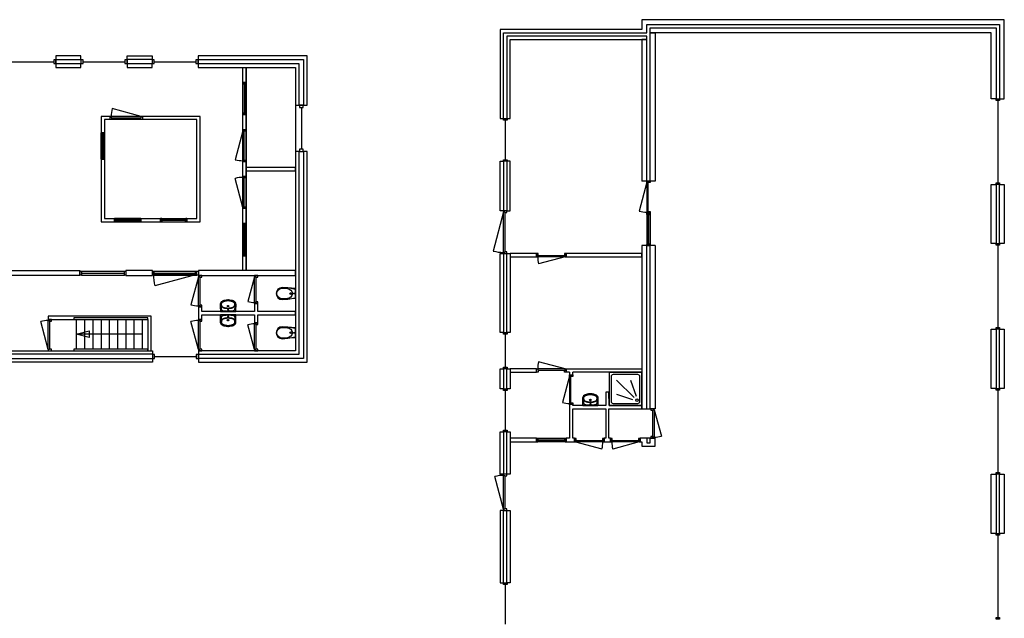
# Model space of a CAD drawing. Header units: millimetres. Extents: x 4976 to 83580, y -7076 to 41820.
# Tile 7 of 7: x 53691 to 83580, y 23645 to 41820. Entities that reach past the tile are written whole.
import ezdxf

# ---------------------------------------------------------------- set-up
doc = ezdxf.new("R2010")
doc.units = ezdxf.units.MM
doc.header["$LTSCALE"] = 100
for name, color, linetype in [('AL21----_BUITENWAND', 3, 'Continuous'), ('AL22----_BINNENWAND', 2, 'Continuous'), ('AL24----_TRAPPEN', 1, 'Continuous'), ('AL31----_BUITENKOZIJNEN', 1, 'Continuous'), ('AL32----_BINNENKOZIJNEN', 1, 'Continuous'), ('AL74----_SANITAIR', 7, 'Continuous')]:
    doc.layers.add(name, color=color, linetype=linetype)

# ---------------------------------------------------------------- blocks, each defined once
blk = doc.blocks.new('*U14')
at = {"layer": 'AL31----_BUITENKOZIJNEN'}
for points in [[(-1100, -50), (-1065, -50), (-1065, -9), (-1050, -9), (-1050, 50), (-1100, 50)], [(-50, 50), (-50, -9), (-35, -9), (-35, -50), (0, -50), (0, 50)], [(-1065, -9), (-35, -9), (-35, -50), (-1065, -50)]]:
    blk.add_lwpolyline(points, close=True, dxfattribs=at)
blk.add_lwpolyline([(-35, -50), (-1030, -317)], dxfattribs=at)
blk.add_arc((-35, -50), 1030, 180.0011, 195, dxfattribs=at)
blk = doc.blocks.new('*U16')
at = {"layer": 'AL31----_BUITENKOZIJNEN'}
for points in [[(-1300, -50), (-1265, -50), (-1265, -9), (-1250, -9), (-1250, 50), (-1300, 50)], [(-50, 50), (-50, -9), (-35, -9), (-35, -50), (0, -50), (0, 50)], [(-1265, -9), (-35, -9), (-35, -50), (-1265, -50)]]:
    blk.add_lwpolyline(points, close=True, dxfattribs=at)
blk.add_lwpolyline([(-1265, -50), (-77, -368)], dxfattribs=at)
blk.add_arc((-1265, -50), 1230, 345, 0, dxfattribs=at)
blk = doc.blocks.new('*U36')
at = {"layer": 'AL32----_BINNENKOZIJNEN'}
for points in [[(-950, -50), (-915, -50), (-915, -9), (-900, -9), (-900, 50), (-950, 50)], [(-50, 50), (-50, -9), (-35, -9), (-35, -50), (0, -50), (0, 50)], [(-915, -9), (-35, -9), (-35, -50), (-915, -50)]]:
    blk.add_lwpolyline(points, close=True, dxfattribs=at)
blk.add_lwpolyline([(-915, -50), (-65, -278)], dxfattribs=at)
blk.add_arc((-915, -50), 880, 345, 359.9987, dxfattribs=at)
blk = doc.blocks.new('*U37')
at = {"layer": 'AL32----_BINNENKOZIJNEN'}
for points in [[(-950, -50), (-915, -50), (-915, -9), (-900, -9), (-900, 50), (-950, 50)], [(-50, 50), (-50, -9), (-35, -9), (-35, -50), (0, -50), (0, 50)], [(-915, -9), (-35, -9), (-35, -50), (-915, -50)]]:
    blk.add_lwpolyline(points, close=True, dxfattribs=at)
blk.add_lwpolyline([(-35, -50), (-885, -277)], dxfattribs=at)
blk.add_arc((-35, -51), 880, 179.9276, 194.9263, dxfattribs=at)
blk = doc.blocks.new('*U39')
at = {"layer": 'AL32----_BINNENKOZIJNEN'}
for points in [[(-850, -50), (-815, -50), (-815, -9), (-800, -9), (-800, 50), (-850, 50)], [(-50, 50), (-50, -9), (-35, -9), (-35, -50), (0, -50), (0, 50)], [(-815, -9), (-35, -9), (-35, -50), (-815, -50)]]:
    blk.add_lwpolyline(points, close=True, dxfattribs=at)
blk.add_lwpolyline([(-815, -50), (-62, -252)], dxfattribs=at)
blk.add_arc((-815, -50), 780, 345, 0, dxfattribs=at)
blk = doc.blocks.new('*U40')
at = {"layer": 'AL32----_BINNENKOZIJNEN'}
for points in [[(-850, -50), (-815, -50), (-815, -9), (-800, -9), (-800, 50), (-850, 50)], [(-50, 50), (-50, -9), (-35, -9), (-35, -50), (0, -50), (0, 50)], [(-815, -9), (-35, -9), (-35, -50), (-815, -50)]]:
    blk.add_lwpolyline(points, close=True, dxfattribs=at)
blk.add_lwpolyline([(-35, -50), (-788, -252)], dxfattribs=at)
blk.add_arc((-35, -50), 780, 180, 195, dxfattribs=at)
blk = doc.blocks.new('*U66')
at = {"layer": 'AL32----_BINNENKOZIJNEN'}
for points in [[(-900, -50), (-865, -50), (-865, -9), (-850, -9), (-850, 50), (-900, 50)], [(-50, 50), (-50, -9), (-35, -9), (-35, -50), (0, -50), (0, 50)], [(-865, -9), (-35, -9), (-35, -50), (-865, -50)]]:
    blk.add_lwpolyline(points, close=True, dxfattribs=at)
blk.add_lwpolyline([(-35, -50), (-837, -265)], dxfattribs=at)
blk.add_arc((-35, -50), 830, 180, 195, dxfattribs=at)
blk = doc.blocks.new('*U65')
at = {"layer": 'AL32----_BINNENKOZIJNEN'}
for points in [[(-900, -50), (-865, -50), (-865, -9), (-850, -9), (-850, 50), (-900, 50)], [(-50, 50), (-50, -9), (-35, -9), (-35, -50), (0, -50), (0, 50)], [(-865, -9), (-35, -9), (-35, -50), (-865, -50)]]:
    blk.add_lwpolyline(points, close=True, dxfattribs=at)
blk.add_lwpolyline([(-865, -50), (-63, -265)], dxfattribs=at)
blk.add_arc((-865, -50), 830, 345, 0, dxfattribs=at)
blk = doc.blocks.new('*U86')
at = {"layer": 'AL32----_BINNENKOZIJNEN'}
for points in [[(-900, -50), (-865, -50), (-865, -9), (-850, -9), (-850, 50), (-900, 50)], [(-900, 50), (-865, 50), (-865, 9), (-850, 9), (-850, -50), (-900, -50)], [(-865, 9), (-35, 9), (-35, 50), (-865, 50)], [(-50, 50), (-50, -9), (-35, -9), (-35, -50), (0, -50), (0, 50)], [(-50, -50), (-50, 9), (-35, 9), (-35, 50), (0, 50), (0, -50)], [(-865, -9), (-35, -9), (-35, -50), (-865, -50)]]:
    blk.add_lwpolyline(points, close=True, dxfattribs=at)
blk = doc.blocks.new('*U62')
at = {"layer": 'AL32----_BINNENKOZIJNEN'}
for points in [[(-900, 50), (-865, 50), (-865, 9), (-850, 9), (-850, -50), (-900, -50)], [(-865, 9), (-35, 9), (-35, 50), (-865, 50)], [(-50, -50), (-50, 9), (-35, 9), (-35, 50), (0, 50), (0, -50)]]:
    blk.add_lwpolyline(points, close=True, dxfattribs=at)
blk.add_lwpolyline([(-35, 50), (-837, 265)], dxfattribs=at)
blk.add_arc((-35, 50), 830, 165, 180, dxfattribs=at)
blk = doc.blocks.new('WT 04 A18')
at = {"color": 3}
for centre, radius, start, end in [((266, 164), 136, 44.6333, 93.716), ((257, 300), 1.091783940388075e-11, 92.5317, 90.2017)]:
    blk.add_arc(centre, radius, start, end, dxfattribs=at)
at = {"layer": 'AL74----_SANITAIR'}
for points in [[(257, 300, 0.030203), (0, 289), (0, -289, 0.030203), (257, -300, 0.217499), (363, -260, 0.107077), (423, -127, 0.043293), (438, -11), (438, 11, 0.043293), (423, 127, 0.107077), (363, 260, 0.217499)], [(72, 0, -1), (41, 0, -1)], [(233, 0, -1), (176, 0, -1)], [(227, 0, -1), (182, 0, -1)]]:
    blk.add_lwpolyline(points, format="xyb", close=True, dxfattribs=at)
for points in [[(119, 20), (120, 34), (121, 47), (122, 58), (123, 68), (124, 76), (125, 84), (126, 91), (127, 98), (128, 104), (129, 111), (130, 116), (131, 122), (132, 127), (133, 132), (134, 138), (136, 143), (137, 147), (139, 152), (140, 157), (142, 162), (143, 166), (145, 171), (146, 175), (148, 180), (150, 184), (152, 188), (154, 192), (156, 196), (158, 200), (160, 204), (163, 208), (166, 211), (169, 215), (172, 218), (175, 221), (178, 224), (181, 227), (185, 230), (188, 233), (192, 235), (195, 238), (199, 240), (203, 242), (206, 245), (211, 247), (215, 248), (220, 250), (225, 252), (230, 254), (236, 256), (243, 257), (251, 259), (259, 260), (269, 261), (279, 263), (277, 263), (272, 264), (267, 264), (261, 265), (255, 265), (249, 266), (242, 266), (235, 267), (227, 267), (219, 267), (211, 267), (203, 267), (195, 267), (187, 268), (180, 267), (172, 267), (164, 267), (157, 267), (150, 267), (143, 267), (137, 267), (130, 266), (125, 266), (119, 266), (115, 266), (110, 265), (106, 265), (102, 265), (98, 264), (94, 263), (91, 263), (88, 262), (84, 261), (81, 260), (79, 258), (76, 257), (73, 255), (70, 254), (67, 252), (65, 250), (62, 248), (59, 245), (57, 243), (54, 240), (52, 238), (49, 235), (47, 232), (44, 228), (42, 225), (40, 221), (38, 217), (36, 213), (35, 209), (33, 204), (31, 200), (30, 195), (29, 190), (28, 184), (27, 179), (26, 172), (25, 166), (24, 159), (23, 151), (22, 143), (22, 135), (21, 126), (21, 117), (20, 108), (20, 98), (20, 88), (20, 78), (20, 68), (19, 58), (19, 48), (19, 39), (19, 31), (19, 23), (19, 17), (19, 12), (19, 9), (19, 6), (19, 2), (19, -1), (19, -12), (19, -24), (20, -37), (20, -50), (20, -64), (20, -77), (21, -89), (21, -101), (22, -112), (22, -122), (23, -131), (23, -140), (24, -148), (25, -155), (26, -162), (27, -169), (28, -175), (29, -181), (30, -186), (31, -191), (33, -196), (34, -201), (36, -205), (38, -209), (40, -213), (42, -217), (44, -221), (46, -224), (48, -228), (51, -231), (53, -234), (56, -237), (58, -239), (61, -242), (64, -244), (66, -246), (69, -248), (72, -250), (75, -251), (77, -253), (80, -254), (83, -256), (86, -257), (89, -258), (92, -259), (96, -259), (99, -260), (103, -260), (107, -261), (112, -261), (116, -262), (121, -262), (126, -262), (132, -262), (138, -262), (145, -262), (151, -263), (158, -263), (166, -263), (173, -263), (181, -263), (189, -263), (197, -263), (205, -263), (213, -262), (221, -262), (229, -262), (236, -262), (243, -261), (250, -261), (257, -260), (263, -260), (268, -259), (273, -258), (278, -258), (281, -257), (271, -256), (261, -255), (252, -254), (244, -252), (238, -251), (232, -249), (226, -247), (221, -245), (216, -244), (212, -242), (208, -240), (204, -238), (200, -235), (197, -233), (193, -231), (190, -228), (186, -226), (183, -223), (179, -220), (176, -217), (173, -214), (170, -210), (167, -207), (164, -203), (162, -200), (159, -196), (157, -192), (155, -188), (153, -184), (151, -179), (149, -175), (147, -171), (146, -166), (144, -162), (143, -157), (141, -153), (139, -148), (138, -143), (137, -138), (135, -133), (134, -128), (133, -123), (132, -118), (131, -112), (129, -106), (128, -100), (127, -94), (126, -87), (125, -80), (124, -72), (123, -63), (122, -54), (121, -43), (120, -30), (119, -16), (118, 2)], [(401, -31), (402, -25), (402, -19), (402, -12), (402, -5), (402, 3), (402, 11), (402, 18), (402, 25), (401, 31), (401, 37), (401, 44), (400, 50), (399, 56), (399, 61), (398, 67), (397, 73), (396, 79), (394, 85), (393, 91), (392, 96), (391, 102), (389, 108), (388, 113), (387, 119), (386, 125), (384, 130), (383, 136), (381, 141), (380, 146), (378, 152), (376, 157), (374, 162), (372, 168), (370, 173), (368, 178), (365, 183), (363, 188), (361, 194), (358, 199), (356, 204), (353, 208), (350, 213), (347, 218), (344, 222), (341, 226), (338, 230), (335, 234), (332, 237), (329, 240), (326, 243), (323, 245), (319, 248), (316, 250), (313, 252), (310, 253), (307, 255), (304, 256), (300, 258), (297, 259), (293, 260), (290, 261), (286, 261), (281, 262), (279, 263), (269, 261), (259, 260), (251, 259), (243, 257), (236, 256), (230, 254), (225, 252), (220, 250), (215, 248), (211, 247), (206, 245), (203, 242), (199, 240), (195, 238), (192, 235), (188, 233), (185, 230), (181, 227), (178, 224), (175, 221), (172, 218), (169, 215), (166, 211), (163, 208), (160, 204), (158, 200), (156, 196), (154, 192), (152, 188), (150, 184), (148, 180), (146, 175), (145, 171), (143, 166), (142, 162), (140, 157), (139, 152), (137, 147), (136, 143), (134, 138), (133, 132), (132, 127), (131, 122), (130, 116), (129, 111), (128, 104), (127, 98), (126, 91), (125, 84), (124, 76), (123, 68), (122, 58), (121, 47), (120, 34), (119, 20), (118, 2), (119, -16), (120, -30), (121, -43), (122, -54), (123, -63), (124, -72), (125, -80), (126, -87), (127, -94), (128, -100), (129, -106), (131, -112), (132, -118), (133, -123), (134, -128), (135, -133), (137, -138), (138, -143), (139, -148), (141, -153), (143, -157), (144, -162), (146, -166), (147, -171), (149, -175), (151, -179), (153, -184), (155, -188), (157, -192), (159, -196), (162, -200), (164, -203), (167, -207), (170, -210), (173, -214), (176, -217), (179, -220), (183, -223), (186, -226), (190, -228), (193, -231), (197, -233), (200, -235), (204, -238), (208, -240), (212, -242), (216, -244), (221, -245), (226, -247), (232, -249), (238, -251), (244, -252), (252, -254), (261, -255), (271, -256), (281, -257), (283, -257), (287, -256), (291, -255), (295, -254), (299, -253), (302, -252), (305, -251), (308, -250), (312, -248), (315, -246), (318, -244), (321, -242), (324, -240), (327, -237), (330, -234), (334, -231), (337, -228), (340, -224), (343, -221), (346, -216), (349, -212), (351, -208), (354, -203), (357, -198), (359, -193), (362, -188), (364, -183), (367, -178), (369, -172), (371, -167), (373, -162), (375, -157), (377, -151), (379, -146), (380, -141), (382, -135), (384, -130), (385, -124), (386, -119), (388, -113), (389, -108), (390, -102), (391, -96), (393, -91), (394, -85), (395, -79), (396, -73), (397, -67), (398, -61), (399, -55), (400, -50), (400, -44), (401, -38)]]:
    blk.add_lwpolyline(points, close=True, dxfattribs=at)
blk = doc.blocks.new('WC 17 A18')
at = {"layer": 'AL74----_SANITAIR'}
for points in [[(407, 182), (232, 169), (0, 125), (0, -125), (232, -169), (408, -182, 0.999913)], [(62, 0, -1), (37, 0, -1)], [(250, 150), (407, 162, -1), (407, -162), (250, -150, -1)], [(175, 0, -1), (125, 0, -1)]]:
    blk.add_lwpolyline(points, format="xyb", close=True, dxfattribs=at)
for points in [[(0, 125), (0, 150), (232, 169)], [(0, -125), (0, -150), (232, -169)]]:
    blk.add_lwpolyline(points, dxfattribs=at)
blk = doc.blocks.new('*U77')
at = {"layer": 'AL32----_BINNENKOZIJNEN'}
for points in [[(-980, 50), (-945, 50), (-945, 9), (-930, 9), (-930, -50), (-980, -50)], [(-945, 9), (-35, 9), (-35, 50), (-945, 50)], [(-50, -50), (-50, 9), (-35, 9), (-35, 50), (0, 50), (0, -50)]]:
    blk.add_lwpolyline(points, close=True, dxfattribs=at)
blk.add_lwpolyline([(-945, 50), (-66, 286)], dxfattribs=at)
blk.add_arc((-945, 50), 910, 0, 15, dxfattribs=at)
blk = doc.blocks.new('*U76')
at = {"layer": 'AL32----_BINNENKOZIJNEN'}
for points in [[(-980, 50), (-945, 50), (-945, 9), (-930, 9), (-930, -50), (-980, -50)], [(-945, 9), (-35, 9), (-35, 50), (-945, 50)], [(-50, -50), (-50, 9), (-35, 9), (-35, 50), (0, 50), (0, -50)]]:
    blk.add_lwpolyline(points, close=True, dxfattribs=at)
blk.add_lwpolyline([(-35, 50), (-914, 286)], dxfattribs=at)
blk.add_arc((-35, 50), 910, 165, 180, dxfattribs=at)
blk = doc.blocks.new('*U79')
at = {"layer": 'AL32----_BINNENKOZIJNEN'}
for points in [[(-980, -50), (-945, -50), (-945, -9), (-930, -9), (-930, 50), (-980, 50)], [(-980, 50), (-945, 50), (-945, 9), (-930, 9), (-930, -50), (-980, -50)], [(-945, 9), (-35, 9), (-35, 50), (-945, 50)], [(-50, 50), (-50, -9), (-35, -9), (-35, -50), (0, -50), (0, 50)], [(-50, -50), (-50, 9), (-35, 9), (-35, 50), (0, 50), (0, -50)], [(-945, -9), (-35, -9), (-35, -50), (-945, -50)]]:
    blk.add_lwpolyline(points, close=True, dxfattribs=at)
blk = doc.blocks.new('*U83')
at = {"layer": 'AL32----_BINNENKOZIJNEN'}
for points in [[(-1350, -50), (-1315, -50), (-1315, -9), (-1300, -9), (-1300, 50), (-1350, 50)], [(-50, 50), (-50, -9), (-35, -9), (-35, -50), (0, -50), (0, 50)], [(-1315, -9), (-35, -9), (-35, -50), (-1315, -50)]]:
    blk.add_lwpolyline(points, close=True, dxfattribs=at)
blk.add_lwpolyline([(-35, -50), (-1271, -381)], dxfattribs=at)
blk.add_arc((-35, -50), 1280, 180, 195, dxfattribs=at)
blk = doc.blocks.new('*U90')
at = {"layer": 'AL32----_BINNENKOZIJNEN'}
for points in [[(-800, -50), (-765, -50), (-765, -9), (-750, -9), (-750, 50), (-800, 50)], [(-800, 50), (-765, 50), (-765, 9), (-750, 9), (-750, -50), (-800, -50)], [(-765, 9), (-35, 9), (-35, 50), (-765, 50)], [(-50, 50), (-50, -9), (-35, -9), (-35, -50), (0, -50), (0, 50)], [(-50, -50), (-50, 9), (-35, 9), (-35, 50), (0, 50), (0, -50)], [(-765, -9), (-35, -9), (-35, -50), (-765, -50)]]:
    blk.add_lwpolyline(points, close=True, dxfattribs=at)
blk = doc.blocks.new('*U93')
at = {"layer": 'AL32----_BINNENKOZIJNEN'}
for points in [[(-900, -50), (-865, -50), (-865, -9), (-850, -9), (-850, 50), (-900, 50)], [(-50, 50), (-50, -9), (-35, -9), (-35, -50), (0, -50), (0, 50)], [(-865, -9), (-35, -9), (-35, -50), (-865, -50)]]:
    blk.add_lwpolyline(points, close=True, dxfattribs=at)
blk.add_lwpolyline([(-35, -50), (-837, -265)], dxfattribs=at)
blk.add_arc((-35, -50), 830, 180, 195, dxfattribs=at)

msp = doc.modelspace()

# ---------------------------------------------------------------- linework, layer by layer
at = {"layer": 'AL21----_BUITENWAND'}
for points in [[(72580, 41820), (72580, 41520), (68280, 41520), (68280, 38820), (68380, 38820), (68380, 41420), (72730, 41420), (72730, 41670), (83430, 41670), (83430, 39420), (83580, 39420), (83580, 41820)], [(83330, 41570), (83330, 39420), (83180, 39420), (83180, 41420), (72830, 41420), (72830, 41570)], [(68480, 41320), (68480, 38820), (68580, 38820), (68580, 41220), (72730, 41220), (72730, 41320)], [(54790, 40720), (54790, 40610), (55550, 40610), (55550, 40720)], [(56950, 40720), (57710, 40720), (57710, 40610), (56950, 40610)], [(59110, 40720), (59110, 40610), (62308, 40610), (62308, 39220), (62418, 39220), (62418, 40720)], [(54790, 40480), (54790, 40370), (55550, 40370), (55550, 40480)], [(56950, 40480), (56950, 40370), (57710, 40370), (57710, 40480)], [(59110, 40480), (59110, 40370), (62068, 40370), (62068, 39220), (62178, 39220), (62178, 40480)], [(62418, 37820), (62308, 37820), (62308, 31530), (59118, 31530), (59118, 31420), (62418, 31420)], [(62178, 37820), (62068, 37820), (62068, 31770), (59118, 31770), (59118, 31660), (62178, 31660)], [(68280, 37520), (68380, 37520), (68380, 36020), (68280, 36020)], [(68480, 36020), (68580, 36020), (68580, 37520), (68480, 37520)], [(83180, 36820), (83330, 36820), (83330, 35020), (83180, 35020)], [(83430, 36820), (83580, 36820), (83580, 35020), (83430, 35020)], [(68280, 34720), (68380, 34720), (68380, 32320), (68280, 32320)], [(68480, 34720), (68580, 34720), (68580, 32320), (68480, 32320)], [(83180, 32420), (83330, 32420), (83330, 30620), (83180, 30620)], [(83430, 32420), (83580, 32420), (83580, 30620), (83430, 30620)], [(57718, 31770), (57718, 31660), (51860, 31661), (51860, 31530), (57718, 31530), (57718, 31420), (51749, 31420), (51749, 31770)], [(68280, 31220), (68380, 31220), (68380, 30608), (68280, 30608)], [(68480, 31220), (68580, 31220), (68580, 30608), (68480, 30608)], [(68280, 29308), (68380, 29308), (68380, 28020), (68280, 28020)], [(68480, 29308), (68580, 29308), (68580, 28020), (68480, 28020)], [(83180, 28020), (83330, 28020), (83330, 26220), (83180, 26220)], [(83430, 28020), (83580, 28020), (83580, 26220), (83430, 26220)], [(68280, 24720), (68380, 24720), (68380, 26920), (68280, 26920)], [(68480, 26920), (68580, 26920), (68580, 24720), (68480, 24720)]]:
    msp.add_lwpolyline(points, close=True, dxfattribs=at)
for points in [[(54790, 40610), (54790, 40480)], [(55550, 40610), (55550, 40480)], [(56950, 40610), (56950, 40480)], [(57710, 40610), (57710, 40480)], [(59110, 40610), (59110, 40480)], [(62178, 39220), (62308, 39220)], [(62178, 37820), (62308, 37820)], [(57718, 31660), (57718, 31530)], [(59118, 31660), (59118, 31530)]]:
    msp.add_lwpolyline(points, dxfattribs=at)
at = {"layer": 'AL22----_BINNENWAND'}
for points in [[(72830, 36922), (72830, 41420), (72980, 41420), (72980, 36919)], [(72730, 36922), (72730, 41220), (72580, 41220), (72580, 36922)], [(72980, 36919), (72580, 36922)], [(72580, 34962), (72580, 30010), (72730, 30010), (72730, 34962)], [(72980, 34962), (72580, 34962)], [(72980, 34962), (72980, 30010), (72830, 30010), (72830, 34962)], [(70380, 31120), (70280, 31120), (70280, 31220), (72580, 31220), (72580, 31122), (70480, 31120)], [(70380, 31120), (70380, 31033), (70480, 31033), (70480, 31120)], [(72730, 30010), (72830, 30010)], [(72730, 29110), (72730, 28976), (72830, 28976), (72830, 29110)]]:
    msp.add_lwpolyline(points, dxfattribs=at)
for points in [[(60568, 34200), (60468, 34200), (60468, 40370), (60568, 40370)], [(62068, 34200), (60568, 34200), (60568, 40370), (62068, 40370)], [(56167, 35785), (56167, 35685), (59067, 35685), (59167, 35685), (59167, 38785), (59167, 38885), (56267, 38885), (56167, 38885), (56167, 35785)], [(56267, 35785), (59067, 35785), (59067, 38785), (56267, 38785)], [(60568, 37235), (62068, 37235), (62068, 37335), (60568, 37335)], [(68580, 34720), (68580, 34620), (69380, 34620), (69380, 34720)], [(72580, 34720), (70280, 34720), (70280, 34620), (72580, 34620)], [(53118, 34050), (53118, 34378), (53268, 34378), (53268, 34200), (55518, 34200), (55518, 34050)], [(56918, 34200), (56918, 34050), (57718, 34050), (57718, 34200)], [(59118, 34200), (59118, 34050), (62068, 34050), (62068, 34200)], [(62068, 32860), (62068, 32960), (60917, 32960), (60917, 33200), (60817, 33200), (60817, 32960), (59217, 32960), (59217, 33100), (59117, 33100), (59117, 32720), (59217, 32720), (59217, 32860), (60818, 32860), (60817, 32620), (60917, 32620), (60917, 32860)], [(54557, 32820), (54557, 32720), (57585, 32720), (57585, 31770), (57685, 31770), (57685, 32820)], [(68580, 31220), (68580, 31120), (69380, 31120), (69380, 31220)], [(72580, 30010), (72580, 30110), (71581, 30110), (71580, 30510), (71480, 30510), (71480, 30110), (70480, 30110), (70480, 30133), (70380, 30133), (70380, 29110), (70280, 29110), (70280, 29000), (70530, 29000), (70530, 29110), (70480, 29110), (70480, 30010), (71480, 30010), (71480, 29110), (71430, 29110), (71430, 29000), (71630, 29000), (71630, 29110), (71580, 29110), (71580, 30010)], [(68580, 29110), (68580, 29000), (69380, 29000), (69380, 29110)], [(72530, 29110), (72530, 29000), (72580, 29000), (72580, 28876), (72980, 28876), (72980, 29110)]]:
    msp.add_lwpolyline(points, close=True, dxfattribs=at)
at = {"layer": 'AL24----_TRAPPEN'}
for points in [[(55335, 32770), (55335, 32720), (57585, 32720), (57585, 32770)], [(55335, 31820), (55335, 31770), (57585, 31770), (57585, 31820)]]:
    msp.add_lwpolyline(points, close=True, dxfattribs=at)
for points in [[(55410, 32720), (55410, 31820)], [(55660, 32720), (55660, 31820)], [(55910, 32720), (55910, 31820)], [(56160, 32720), (56160, 31820)], [(56410, 32720), (56410, 31820)], [(56660, 32720), (56660, 31820)], [(56910, 32720), (56910, 31820)], [(57160, 32720), (57160, 31820)], [(57410, 32720), (57410, 31820)], [(57410, 32270), (55410, 32270), (55796, 32374), (55796, 32166), (55410, 32270)]]:
    msp.add_lwpolyline(points, dxfattribs=at)
at = {"layer": 'AL31----_BUITENKOZIJNEN'}
for points in [[(53457, 40545), (54723, 40545)], [(55617, 40545), (56883, 40545)], [(57777, 40545), (59043, 40545)], [(83380, 39370), (83380, 36870)], [(62243, 39153), (62243, 37887)], [(68430, 38770), (68430, 37570)], [(83380, 34970), (83380, 32470)], [(68430, 32270), (68430, 31270)], [(57785, 31595), (59051, 31595)], [(68430, 30558), (68430, 29358)], [(83380, 30570), (83380, 28070)], [(83380, 26170), (83380, 23670)], [(68430, 24670), (68430, 23470)]]:
    msp.add_lwpolyline(points, dxfattribs=at)
for points in [[(54723, 40602), (54723, 40488), (54790, 40488), (54790, 40602)], [(55550, 40602), (55550, 40488), (55617, 40488), (55617, 40602)], [(56883, 40602), (56883, 40488), (56950, 40488), (56950, 40602)], [(57710, 40602), (57710, 40488), (57777, 40488), (57777, 40602)], [(59043, 40602), (59043, 40488), (59110, 40488), (59110, 40602)], [(62186, 39220), (62186, 39153), (62300, 39153), (62300, 39220)], [(83330, 39420), (83430, 39420), (83430, 39370), (83330, 39370)], [(68373, 38820), (68487, 38820), (68487, 38770), (68373, 38770)], [(62186, 37887), (62186, 37820), (62300, 37820), (62300, 37887)], [(68373, 37570), (68487, 37570), (68487, 37520), (68373, 37520)], [(83330, 36870), (83430, 36870), (83430, 36820), (83330, 36820)], [(83330, 35020), (83430, 35020), (83430, 34970), (83330, 34970)], [(68373, 32320), (68487, 32320), (68487, 32270), (68373, 32270)], [(83330, 32470), (83430, 32470), (83430, 32420), (83330, 32420)], [(57718, 31652), (57718, 31538), (57785, 31538), (57785, 31652)], [(59051, 31652), (59051, 31538), (59118, 31538), (59118, 31652)], [(68373, 31270), (68487, 31270), (68487, 31220), (68373, 31220)], [(68373, 30608), (68487, 30608), (68487, 30558), (68373, 30558)], [(83330, 30620), (83430, 30620), (83430, 30570), (83330, 30570)], [(68373, 29358), (68487, 29358), (68487, 29308), (68373, 29308)], [(83330, 28070), (83430, 28070), (83430, 28020), (83330, 28020)], [(83330, 26220), (83430, 26220), (83430, 26170), (83330, 26170)], [(68373, 24720), (68487, 24720), (68487, 24670), (68373, 24670)], [(83330, 23670), (83430, 23670), (83430, 23620), (83330, 23620)]]:
    msp.add_lwpolyline(points, close=True, dxfattribs=at)
at = {"layer": 'AL32----_BINNENKOZIJNEN'}
for points in [[(55518, 34182), (55568, 34182), (55568, 34068), (55518, 34068)], [(56868, 34182), (56918, 34182), (56918, 34068), (56868, 34068)], [(57718, 34182), (57768, 34182), (57768, 34068), (57718, 34068)], [(59068, 34182), (59118, 34182), (59118, 34068), (59068, 34068)]]:
    msp.add_lwpolyline(points, close=True, dxfattribs=at)
for points in [[(55568, 34182), (56868, 34182)], [(55568, 34125), (56868, 34125)], [(57768, 34182), (59068, 34182)], [(57768, 34125), (59068, 34125)], [(55568, 34068), (56868, 34068)], [(57768, 34068), (59068, 34068)]]:
    msp.add_lwpolyline(points, dxfattribs=at)
at = {"layer": 'AL74----_SANITAIR'}
msp.add_lwpolyline([(71581, 31109), (71581, 30110), (72580, 30110), (72580, 31109)], close=True, dxfattribs=at)
msp.add_lwpolyline([(71643, 30985), (71643, 30234, 0.414214), (71705, 30172), (72456, 30172, 0.414214), (72518, 30234), (72518, 30985, 0.414214), (72456, 31047), (71705, 31047, 0.414214)], format="xyb", close=True, dxfattribs=at)
for points in [[(72343, 30347), (71811, 30879)], [(72413, 30382), (72246, 30870)], [(72308, 30277), (71820, 30444)]]:
    msp.add_lwpolyline(points, dxfattribs=at)
msp.add_circle((72426, 30268), 36.1, dxfattribs=at)

# ---------------------------------------------------------------- block references
at = {"layer": 'AL31----_BUITENKOZIJNEN', "rotation": 270}
for name, p in [('*U16', (68430, 34720)), ('*U14', (68430, 26920))]:
    msp.add_blockref(name, p, dxfattribs=at)
at = {"layer": 'AL32----_BINNENKOZIJNEN', "xscale": -1, "rotation": 90}
for name, p in [('*U79', (60518, 38937)), ('*U90', (56217, 37585))]:
    msp.add_blockref(name, p, dxfattribs=at)
at = {"layer": 'AL32----_BINNENKOZIJNEN'}
for name, p in [('*U76', (57415, 38835)), ('*U90', (57367, 35735)), ('*U66', (70280, 34670)), ('*U83', (59068, 34125)), ('*U62', (70280, 31170)), ('*U86', (70280, 29055)), ('*U65', (71430, 29055)), ('*U66', (72530, 29050))]:
    msp.add_blockref(name, p, dxfattribs=at)
for name, p, rotation in [('*U76', (60518, 38484), 90), ('*U77', (60518, 37067), 90), ('*U76', (72780, 36922), 90), ('*U79', (72780, 35942), 90), ('*U79', (60518, 35633), 90), ('*U36', (59167, 33100), 270), ('*U39', (60867, 33200), 270), ('*U37', (54607, 31770), 270), ('*U37', (59167, 31770), 270), ('*U40', (60867, 31770), 270), ('*U62', (70430, 31033), 90), ('*U93', (72905, 30010), 90)]:
    msp.add_blockref(name, p, dxfattribs=dict(at, rotation=rotation))
at = {"layer": 'AL32----_BINNENKOZIJNEN', "xscale": -1}
msp.add_blockref('*U90', (57967, 35735), dxfattribs=at)
at = {"layer": 'AL74----_SANITAIR', "rotation": 180}
for p in [(62068, 33505), (62068, 32315)]:
    msp.add_blockref('WC 17 A18', p, dxfattribs=at)
at = {"layer": 'AL74----_SANITAIR', "xscale": 0.8, "yscale": 0.8, "zscale": 0.8}
for p, rotation in [((60018, 32960), 90), ((60017, 32860), 270), ((71015, 30110), 90)]:
    msp.add_blockref('WT 04 A18', p, dxfattribs=dict(at, rotation=rotation))

doc.saveas('drawing.dxf')
